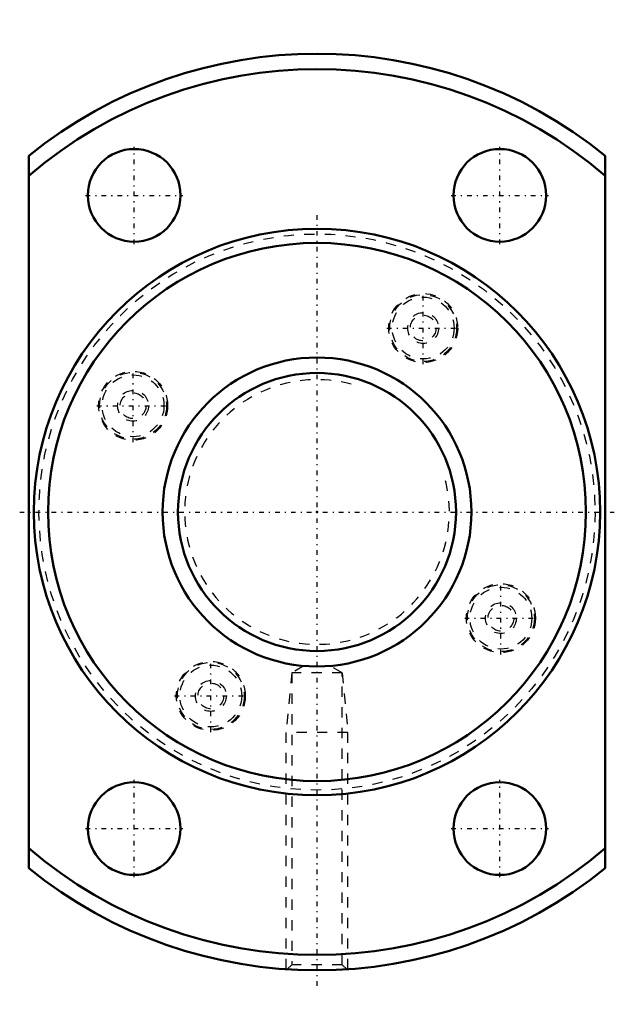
# Model space of a CAD drawing. Header units: millimetres. Extents: x -28.9 to 28.9, y -47.8 to 47.8.
import ezdxf

# ---------------------------------------------------------------- set-up
doc = ezdxf.new("R2010")
doc.units = ezdxf.units.MM
doc.linetypes.add('Center', pattern=[1.5, 0.45, -0.5, 0.05, -0.5])
doc.linetypes.add('Dashed', pattern=[2, 1, -1])
for name, color, linetype, lineweight in [('2d ConnectionPoints', 7, 'Continuous', 50), ('AM_0', 7, 'Continuous', 50), ('AM_5', 3, 'Continuous', 25), ('AM_7', 7, 'Center', 25), ('AM_9', 6, 'Dashed', 25)]:
    doc.layers.add(name, color=color, linetype=linetype, lineweight=lineweight)

# ---------------------------------------------------------------- blocks, each defined once
blk = doc.blocks.new('1_NRR0130WGF3090_1_5Nut_0_in_WGF3090_1_5G1_112LC3_N0_13_0_0_2')
at = {"layer": 'AM_0'}
for p, q in [((-28, -34.587), (-28, 34.587)), ((28, 34.587), (28, -34.587))]:
    blk.add_line(p, q, dxfattribs=at)
for centre, radius in [((-17.75, 30.744), 4.5), ((17.75, 30.744), 4.5), ((0, 0), 27.5), ((0, 0), 26.125), ((-17.75, -30.744), 4.5), ((17.75, -30.744), 4.5)]:
    blk.add_circle(centre, radius, dxfattribs=at)
for radius, start, end in [(44.5, 51.00788, 128.99212), (43, 49.37067, 130.62933), (43, 229.37067, 310.62933), (44.5, 231.00788, 308.99212)]:
    blk.add_arc((0, 0), radius, start, end, dxfattribs=at)
at = {"layer": 'AM_5', "linetype": 'Dashed'}
for p, q in [((-2.458, -15.625), (-3, -21.4)), ((2.459, -15.625), (3, -21.4)), ((3, -21.4), (-3, -21.4)), ((-3, -44.399), (-3, -21.4)), ((3, -44.399), (3, -21.4))]:
    blk.add_line(p, q, dxfattribs=at)
at = {"layer": 'AM_7'}
for p, q in [((-17.75, 26.019), (-17.75, 35.469)), ((17.75, 26.019), (17.75, 35.469)), ((-22.475, 30.744), (-13.025, 30.744)), ((13.025, 30.744), (22.475, 30.744)), ((0, -46.015), (0, 28.875)), ((10.312, 14.344), (10.312, 21.379)), ((6.795, 17.862), (13.83, 17.862)), ((-17.862, 6.795), (-17.862, 13.83)), ((-21.379, 10.312), (-14.344, 10.312)), ((-28.875, 0), (28.875, 0)), ((17.862, -13.83), (17.862, -6.795)), ((14.344, -10.312), (21.379, -10.312)), ((-10.312, -21.379), (-10.312, -14.344)), ((-13.83, -17.862), (-6.795, -17.862)), ((-17.75, -35.469), (-17.75, -26.019)), ((17.75, -35.469), (17.75, -26.019)), ((-22.475, -30.744), (-13.025, -30.744)), ((13.025, -30.744), (22.475, -30.744))]:
    blk.add_line(p, q, dxfattribs=at)
at = {"layer": 'AM_9'}
for p, q in [((-1.275, -14.942), (-2.458, -15.625)), ((2.459, -15.625), (1.267, -14.937)), ((2.459, -15.625), (-2.458, -15.625)), ((-2.458, -15.625), (-2.458, -43.959)), ((2.459, -43.959), (2.459, -15.625)), ((-2.458, -43.959), (-2.9, -44.4)), ((2.459, -43.959), (-2.458, -43.959)), ((2.903, -44.403), (2.459, -43.959))]:
    blk.add_line(p, q, dxfattribs=at)
for centre, radius in [((0, 0), 27), ((10.312, 17.862), 3.35), ((10.312, 17.862), 3.25), ((10.312, 17.862), 3), ((10.312, 17.862), 1.5), ((10.312, 17.862), 1.25), ((-17.862, 10.312), 3.35), ((-17.862, 10.312), 3.25), ((-17.862, 10.312), 3), ((-17.862, 10.312), 1.5), ((-17.862, 10.312), 1.25), ((17.862, -10.312), 3.35), ((17.862, -10.312), 3.25), ((17.862, -10.312), 3), ((17.862, -10.312), 1.5), ((17.862, -10.312), 1.25), ((-10.312, -17.862), 3.35), ((-10.312, -17.862), 3.25), ((-10.312, -17.862), 3), ((-10.312, -17.862), 1.5), ((-10.312, -17.862), 1.25)]:
    blk.add_circle(centre, radius, dxfattribs=at)
blk = doc.blocks.new('2_N0130WGF3090_1_50Shaft_0_in_WGF3090_1_5G1_112LC3_N0_13_0_0_2')
at = {"layer": 'AM_0'}
for radius in [15, 13.5]:
    blk.add_circle((0, 0), radius, dxfattribs=at)
at = {"layer": 'AM_5', "linetype": 'Dashed'}
blk.add_arc((0, 0), 12.853, 75, 15, dxfattribs=at)

msp = doc.modelspace()

# ---------------------------------------------------------------- linework, layer by layer
at = {"layer": '2d ConnectionPoints'}
msp.add_point((0, 0), dxfattribs=at)

# ---------------------------------------------------------------- block references
for name in ['1_NRR0130WGF3090_1_5Nut_0_in_WGF3090_1_5G1_112LC3_N0_13_0_0_2', '2_N0130WGF3090_1_50Shaft_0_in_WGF3090_1_5G1_112LC3_N0_13_0_0_2']:
    msp.add_blockref(name, (0, 0))

doc.saveas('drawing.dxf')
